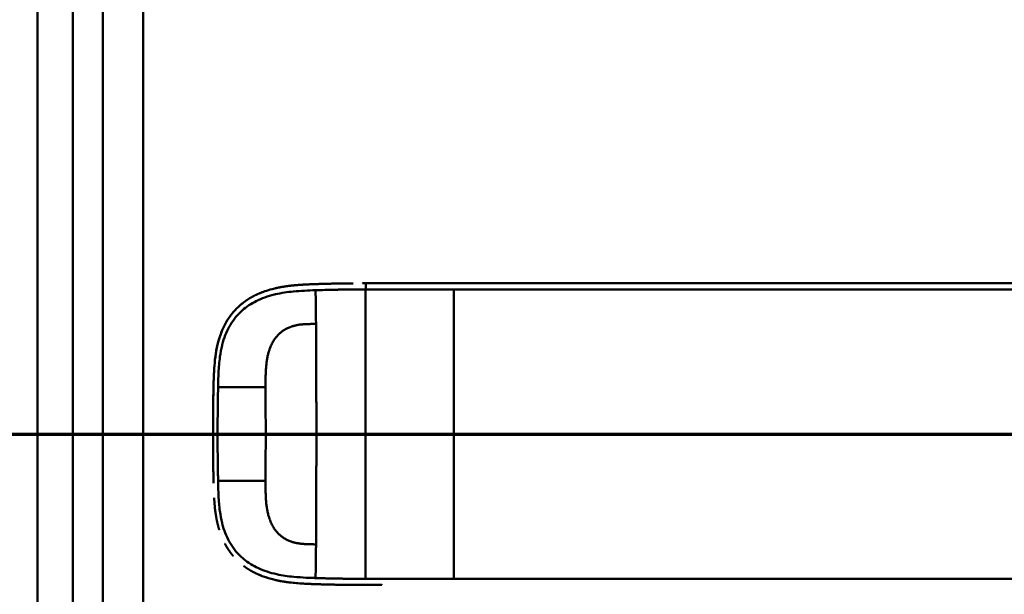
# Model space of a CAD drawing. Header units: millimetres. Extents: x 20 to 833, y 20 to 574.
# Tile 5 of 23: x 100 to 198, y 401 to 458. Entities that reach past the tile are written whole.
import ezdxf

# ---------------------------------------------------------------- set-up
doc = ezdxf.new("R2010")
doc.units = ezdxf.units.MM
doc.header["$LTSCALE"] = 2
for name, color, linetype, lineweight in [('Bemaßungen(DIN)', 7, 'Continuous', 25), ('Schnittansichtslinien(DIN)', 7, 'Continuous', 70), ('Sichtbare Kanten(DIN)', 7, 'Continuous', 50), ('Sichtbare tangentiale Kanten(DIN)', 7, 'Continuous', 50)]:
    doc.layers.add(name, color=color, linetype=linetype, lineweight=lineweight)
doc.styles.add('STANDARD-DIN~0', font='arial.ttf')
doc.dimstyles.new('CAD-LAN', dxfattribs={"dimscale": 2, "dimtxt": 3.5, "dimasz": 2.5, "dimexe": 3.175, "dimexo": 0, "dimgap": 0.8, "dimtad": 1, "dimrnd": 1e-08, "dimtxsty": 'STANDARD-DIN~0', "dimcen": 0.09, "dimdle": 10, "dimclrd": 250, "dimclre": 250, "dimclrt": 250, "dimadec": 0, "dimazin": 2, "dimtfac": 1, "dimtmove": 0, "dimatfit": 3, "dimfxl": 1, "dimtolj": 1, "dimtzin": 0, "dimlwd": 25, "dimlwe": 25, "dimarcsym": 0})

# ---------------------------------------------------------------- blocks, each defined once
blk = doc.blocks.new('*D19')
at = {"layer": 'Bemaßungen(DIN)', "color": 250, "linetype": 'Continuous', "lineweight": 25, "true_color": 0x3f3f3f, "transparency": 16777216}
for p, q in [((288.381, 518.123), (360.173, 518.123)), ((353.823, 513.123), (353.823, 278.123)), ((129.458, 273.123), (360.173, 273.123))]:
    blk.add_line(p, q, dxfattribs=at)
at = {"layer": 'Bemaßungen(DIN)', "color": 250, "linetype": 'Continuous', "true_color": 0x3f3f3f, "transparency": 16777216}
for points in [[(352.99, 513.123), (354.656, 513.123), (353.823, 518.123)], [(352.99, 278.123), (354.656, 278.123), (353.823, 273.123)]]:
    blk.add_solid(points, dxfattribs=at)
at = {"layer": 'Defpoints', "color": 0, "linetype": 'Continuous', "transparency": 16777216}
for p in [(288.381, 518.123), (129.458, 273.123), (353.823, 273.123)]:
    blk.add_point(p, dxfattribs=at)
at = {"layer": 'Bemaßungen(DIN)', "color": 250, "linetype": 'Continuous', "lineweight": 25, "true_color": 0x3f3f3f, "transparency": 16777216, "insert": (345.075, 387.804), "char_height": 7, "attachment_point": 1, "rotation": 90, "style": 'STANDARD-DIN~0'}
blk.add_mtext('\\A1;245', dxfattribs=at)
blk = doc.blocks.new('2DTransSchnitt0')
at = {"layer": 'Schnittansichtslinien(DIN)', "linetype": 'Continuous'}
blk.add_line((31.698, 208.573), (169.056, 208.573), dxfattribs=at)

msp = doc.modelspace()

# ---------------------------------------------------------------- linework, layer by layer
at = {"layer": 'Sichtbare Kanten(DIN)'}
for p, q in [((101.419, 491.338), (101.419, 299.907)), ((107.919, 490.338), (107.919, 300.907)), ((134.129, 432.136), (134.064, 432.136)), ((131.693, 402.15), (131.693, 402.15))]:
    msp.add_line(p, q, dxfattribs=at)
for radius, start, end in [(11.6, 147.51746, 147.56366), (11.7, 146.65937, 146.70471), (11.5, 148.39068, 148.43445), (11.5, 211.57112, 211.61294), (11.6, 212.44432, 212.48803), (11.7, 213.30625, 213.34865)]:
    msp.add_arc((133.919, 417.123), radius, start, end, dxfattribs=at)
for points, degree, knots in [([(129.064, 432.058), (129.064, 432.058), (128.648, 432.044), (127.864, 432.013), (127.087, 431.965), (126.328, 431.885), (125.581, 431.754), (125.232, 431.679)], 5, [0, 0, 0, 0, 0, 0, 0.0002339, 0.2179263, 0.4125768, 0.4125768, 0.4125768, 0.4125768, 0.4125768, 0.4125768]), ([(129.262, 432.064), (129.239, 432.064), (129.216, 432.063), (129.15, 432.061), (129.107, 432.059), (129.064, 432.058)], 3, [0.49512213, 0.49512213, 0.49512213, 0.49512213, 0.50234902, 0.50234902, 0.51589536, 0.51589536, 0.51589536, 0.51589536]), ([(129.262, 432.064), (129.262, 432.064), (129.262, 432.064), (129.262, 432.064), (129.262, 432.064), (129.263, 432.064), (129.263, 432.064), (129.264, 432.064), (129.265, 432.064), (129.267, 432.065), (129.27, 432.065), (129.278, 432.065), (129.285, 432.065), (129.311, 432.066), (129.33, 432.067), (129.409, 432.069), (129.468, 432.071), (129.565, 432.074), (129.602, 432.075), (129.658, 432.077), (129.676, 432.077), (129.704, 432.078), (129.713, 432.078), (129.727, 432.079), (129.732, 432.079), (129.739, 432.079), (129.741, 432.079), (129.745, 432.079), (129.746, 432.079), (129.748, 432.079), (129.749, 432.079), (129.749, 432.079), (129.75, 432.079), (129.75, 432.079), (129.75, 432.079), (129.751, 432.079), (129.751, 432.079), (129.751, 432.079), (129.751, 432.079), (129.751, 432.079), (129.751, 432.079), (129.751, 432.079)], 3, [0, 0, 0, 0, 0.00003013, 0.00003013, 0.00007034, 0.00007034, 0.00014619, 0.00014619, 0.00037365, 0.00037365, 0.00105564, 0.00105564, 0.00310099, 0.00310099, 0.00923645, 0.00923645, 0.0276432, 0.0276432, 0.03908296, 0.03908296, 0.04480554, 0.04480554, 0.04766805, 0.04766805, 0.04910018, 0.04910018, 0.04981701, 0.04981701, 0.05017617, 0.05017617, 0.05035647, 0.05035647, 0.05044732, 0.05044732, 0.05049344, 0.05049344, 0.05051717, 0.05051717, 0.05052964, 0.05052964, 0.05054374, 0.05054374, 0.05054374, 0.05054374]), ([(130.423, 432.097), (130.415, 432.096), (130.406, 432.096), (130.196, 432.091), (129.995, 432.086), (129.78, 432.08), (129.765, 432.08), (129.751, 432.079)], 3, [0.37393253, 0.37393253, 0.37393253, 0.37393253, 0.37659725, 0.37659725, 0.43947313, 0.43947313, 0.44398793, 0.44398793, 0.44398793, 0.44398793]), ([(130.423, 432.097), (130.423, 432.097), (130.424, 432.097), (130.424, 432.097), (130.424, 432.097), (130.425, 432.097), (130.425, 432.097), (130.426, 432.097), (130.428, 432.097), (130.432, 432.097), (130.436, 432.097), (130.45, 432.097), (130.46, 432.097), (130.502, 432.098), (130.533, 432.099), (130.66, 432.102), (130.755, 432.104), (130.88, 432.106), (130.911, 432.107), (130.957, 432.108), (130.972, 432.108), (130.995, 432.109), (131.002, 432.109), (131.014, 432.109), (131.018, 432.109), (131.023, 432.109), (131.025, 432.109), (131.028, 432.109), (131.029, 432.109), (131.031, 432.109), (131.031, 432.109), (131.032, 432.109), (131.032, 432.109), (131.032, 432.109), (131.033, 432.109), (131.033, 432.109), (131.033, 432.109), (131.033, 432.109), (131.033, 432.109), (131.033, 432.109)], 3, [0, 0, 0, 0, 0.00004679, 0.00004679, 0.00008683, 0.00008683, 0.00020695, 0.00020695, 0.00056714, 0.00056714, 0.00164737, 0.00164737, 0.00488764, 0.00488764, 0.01460816, 0.01460816, 0.04377111, 0.04377111, 0.05307842, 0.05307842, 0.05773294, 0.05773294, 0.06006067, 0.06006067, 0.0612249, 0.0612249, 0.06180736, 0.06180736, 0.06209893, 0.06209893, 0.06224505, 0.06224505, 0.06231845, 0.06231845, 0.06235547, 0.06235547, 0.0623743, 0.0623743, 0.06239437, 0.06239437, 0.06239437, 0.06239437]), ([(131.641, 432.119), (131.631, 432.119), (131.62, 432.119), (131.417, 432.116), (131.225, 432.113), (131.033, 432.109)], 3, [0.24765069, 0.24765069, 0.24765069, 0.24765069, 0.25084549, 0.25084549, 0.31053471, 0.31053471, 0.31053471, 0.31053471]), ([(131.641, 432.119), (131.641, 432.119), (131.641, 432.119), (131.642, 432.119), (131.642, 432.119), (131.642, 432.119), (131.643, 432.119), (131.644, 432.119), (131.645, 432.119), (131.65, 432.119), (131.654, 432.119), (131.668, 432.12), (131.678, 432.12), (131.721, 432.12), (131.752, 432.121), (131.88, 432.122), (131.976, 432.124), (132.1, 432.125), (132.13, 432.125), (132.173, 432.126), (132.188, 432.126), (132.209, 432.126), (132.217, 432.126), (132.228, 432.126), (132.231, 432.127), (132.237, 432.127), (132.239, 432.127), (132.241, 432.127), (132.242, 432.127), (132.244, 432.127), (132.244, 432.127), (132.245, 432.127), (132.245, 432.127), (132.245, 432.127), (132.245, 432.127), (132.246, 432.127), (132.246, 432.127), (132.246, 432.127), (132.246, 432.127), (132.246, 432.127)], 3, [0, 0, 0, 0, 0.00004397, 0.00004397, 0.00008398, 0.00008398, 0.00020403, 0.00020403, 0.0005641, 0.0005641, 0.00164418, 0.00164418, 0.00488428, 0.00488428, 0.0146045, 0.0146045, 0.04376599, 0.04376599, 0.05259311, 0.05259311, 0.05700706, 0.05700706, 0.05921423, 0.05921423, 0.06031797, 0.06031797, 0.06086997, 0.06086997, 0.0611461, 0.0611461, 0.0612843, 0.0612843, 0.06135353, 0.06135353, 0.06138827, 0.06138827, 0.06140577, 0.06140577, 0.06142382, 0.06142382, 0.06142382, 0.06142382]), ([(133.757, 432.135), (133.757, 432.135), (133.758, 432.135), (133.758, 432.135), (133.758, 432.135), (133.758, 432.135), (133.758, 432.135), (133.759, 432.135), (133.76, 432.135), (133.762, 432.135), (133.764, 432.135), (133.783, 432.135), (133.802, 432.135), (133.844, 432.135), (133.868, 432.135), (133.924, 432.136), (133.956, 432.136), (133.999, 432.136), (134.01, 432.136), (134.024, 432.136), (134.028, 432.136), (134.033, 432.136), (134.034, 432.136), (134.035, 432.136), (134.036, 432.136), (134.036, 432.136), (134.037, 432.136), (134.037, 432.136), (134.037, 432.136), (134.037, 432.136)], 3, [0, 0, 0, 0, 0.00001014, 0.00001014, 0.00003718, 0.00003718, 0.00010928, 0.00010928, 0.00030152, 0.00030152, 0.00081411, 0.00081411, 0.00628175, 0.00628175, 0.01357182, 0.01357182, 0.02329254, 0.02329254, 0.02653294, 0.02653294, 0.02761321, 0.02761321, 0.02797342, 0.02797342, 0.02809354, 0.02809354, 0.02813358, 0.02813358, 0.02817901, 0.02817901, 0.02817901, 0.02817901]), ([(283.148, 432.136), (282.718, 432.136), (282.278, 432.136), (281.828, 432.136), (279.297, 432.136), (276.556, 432.136), (273.815, 432.136), (271.566, 432.136), (269.295, 432.136), (267.025, 432.136), (256.921, 432.136), (246.772, 432.136), (236.649, 432.136), (219.74, 432.136), (202.815, 432.136), (185.902, 432.136), (177.446, 432.136), (168.986, 432.136), (160.528, 432.136), (156.299, 432.136), (152.072, 432.136), (147.843, 432.136), (145.178, 432.136), (142.502, 432.136), (139.856, 432.136), (138.301, 432.136), (136.767, 432.136), (135.221, 432.136), (134.858, 432.136), (134.501, 432.136), (134.129, 432.136)], 3, [4.075656, 4.075656, 4.075656, 4.075656, 4.2235, 4.2235, 4.2235, 5.055186, 5.055186, 5.055186, 5.737675, 5.737675, 5.737675, 8.775646, 8.775646, 8.775646, 13.850256, 13.850256, 13.850256, 16.38756, 16.38756, 16.38756, 17.656213, 17.656213, 17.656213, 18.455338, 18.455338, 18.455338, 18.924865, 18.924865, 18.924865, 19.034762, 19.034762, 19.034762, 19.034762]), ([(123.495, 431.141), (123.423, 431.11), (123.083, 430.962), (122.75, 430.793), (122.428, 430.603), (122.118, 430.39), (121.882, 430.209)], 5, [0.6106291, 0.6106291, 0.6106291, 0.6106291, 0.6106291, 0.6106291, 0.6533112, 0.8117168, 0.8117168, 0.8117168, 0.8117168, 0.8117168, 0.8117168]), ([(123.495, 431.141), (123.495, 431.141), (123.495, 431.141), (123.496, 431.141), (123.496, 431.141), (123.498, 431.142), (123.5, 431.143), (123.506, 431.145), (123.51, 431.147), (123.527, 431.155), (123.54, 431.16), (123.618, 431.192), (123.685, 431.219), (123.842, 431.279), (123.932, 431.312), (124.265, 431.428), (124.513, 431.502), (124.847, 431.59), (124.931, 431.61), (125.043, 431.637), (125.072, 431.643), (125.143, 431.66), (125.202, 431.673), (125.232, 431.679)], 3, [0, 0, 0, 0, 0.0000365, 0.0000365, 0.0001825, 0.0001825, 0.0007662, 0.0007662, 0.002428, 0.002428, 0.0068595, 0.0068595, 0.0304957, 0.0304957, 0.0620118, 0.0620118, 0.1461044, 0.1461044, 0.1741175, 0.1741175, 0.1834546, 0.1834546, 0.1978685, 0.1978685, 0.1978685, 0.1978685]), ([(119.396, 426.304), (119.396, 426.304), (119.396, 426.304), (119.396, 426.305), (119.396, 426.305), (119.396, 426.305), (119.397, 426.305), (119.397, 426.306), (119.397, 426.306), (119.399, 426.315), (119.401, 426.322), (119.406, 426.339), (119.408, 426.349), (119.417, 426.383), (119.424, 426.408), (119.468, 426.564), (119.508, 426.695), (119.608, 426.998), (119.67, 427.169), (120.033, 428.068), (120.443, 428.751), (121.12, 429.528), (121.312, 429.723), (121.583, 429.965), (121.652, 430.024), (121.745, 430.1), (121.769, 430.119), (121.822, 430.162), (121.859, 430.191), (121.882, 430.209)], 3, [0, 0, 0, 0, 0.0000192, 0.0000192, 0.0000575, 0.0000575, 0.0001341, 0.0001341, 0.0002873, 0.0002873, 0.0027387, 0.0027387, 0.0056846, 0.0056846, 0.0135404, 0.0135404, 0.0554501, 0.0554501, 0.1113473, 0.1113473, 0.3551706, 0.3551706, 0.4435667, 0.4435667, 0.4729869, 0.4729869, 0.4827921, 0.4827921, 0.4950787, 0.4950787, 0.4950787, 0.4950787]), ([(120.756, 429.101), (120.623, 428.933), (120.443, 428.688), (120.276, 428.43), (120.123, 428.161), (119.983, 427.883), (119.943, 427.801)], 5, [0.9781211, 0.9781211, 0.9781211, 0.9781211, 0.9781211, 0.9781211, 1.088696, 1.1346917, 1.1346917, 1.1346917, 1.1346917, 1.1346917, 1.1346917]), ([(118.932, 422.011), (118.949, 422.75), (118.974, 423.491), (119.119, 425.038), (119.253, 425.851), (119.562, 426.871), (119.65, 427.121), (119.782, 427.445), (119.816, 427.525), (119.864, 427.631), (119.876, 427.657), (119.906, 427.723), (119.932, 427.778), (119.943, 427.801)], 3, [0, 0, 0, 0, 0.2219307, 0.2219307, 0.4671602, 0.4671602, 0.5482924, 0.5482924, 0.5753061, 0.5753061, 0.5843094, 0.5843094, 0.5976662, 0.5976662, 0.5976662, 0.5976662]), ([(119.396, 426.304), (119.389, 426.279), (119.309, 425.971), (119.24, 425.659), (119.183, 425.345), (119.136, 425.03), (119.099, 424.74)], 5, [1.2933884, 1.2933884, 1.2933884, 1.2933884, 1.2933884, 1.2933884, 1.3063885, 1.4503927, 1.4503927, 1.4503927, 1.4503927, 1.4503927, 1.4503927]), ([(118.877, 416.913), (118.877, 416.913), (118.877, 416.913), (118.877, 416.914), (118.877, 416.914), (118.877, 416.914), (118.877, 416.915), (118.877, 416.916), (118.877, 416.917), (118.877, 416.922), (118.877, 416.926), (118.877, 416.94), (118.877, 416.951), (118.877, 416.994), (118.877, 417.027), (118.877, 417.156), (118.877, 417.253), (118.877, 417.642), (118.878, 417.934), (118.882, 418.663), (118.885, 419.1), (118.894, 419.866), (118.898, 420.194), (118.919, 421.474), (118.929, 422.428), (118.981, 423.379)], 3, [0, 0, 0, 0, 0.0000858, 0.0000858, 0.0001258, 0.0001258, 0.0002458, 0.0002458, 0.0006058, 0.0006058, 0.0016858, 0.0016858, 0.0049258, 0.0049258, 0.0146458, 0.0146458, 0.0438059, 0.0438059, 0.1312869, 0.1312869, 0.2625077, 0.2625077, 0.3609252, 0.3609252, 0.6467794, 0.6467794, 0.6467794, 0.6467794]), ([(118.899, 420.233), (118.899, 420.238), (118.901, 420.339), (118.91, 420.932), (118.92, 421.472), (118.932, 422.011)], 3, [0.11541, 0.11541, 0.11541, 0.11541, 0.131277, 0.131277, 0.293299, 0.293299, 0.293299, 0.293299]), ([(118.924, 421.618), (118.924, 421.618), (118.924, 421.619), (118.924, 421.619), (118.924, 421.619), (118.924, 421.619), (118.924, 421.62), (118.924, 421.621), (118.924, 421.623), (118.924, 421.627), (118.924, 421.631), (118.924, 421.645), (118.924, 421.656), (118.925, 421.699), (118.926, 421.732), (118.929, 421.847), (118.93, 421.929), (118.932, 422.011)], 3, [0, 0, 0, 0, 0.0000339, 0.0000339, 0.00007392, 0.00007392, 0.00019396, 0.00019396, 0.00055401, 0.00055401, 0.00163406, 0.00163406, 0.00487412, 0.00487412, 0.01459423, 0.01459423, 0.03932267, 0.03932267, 0.03932267, 0.03932267]), ([(118.899, 420.233), (118.899, 420.233), (118.899, 420.233), (118.899, 420.234), (118.899, 420.234), (118.899, 420.234), (118.899, 420.235), (118.899, 420.236), (118.899, 420.237), (118.899, 420.242), (118.899, 420.246), (118.899, 420.26), (118.9, 420.271), (118.9, 420.314), (118.901, 420.347), (118.903, 420.476), (118.904, 420.573), (118.906, 420.707), (118.907, 420.743), (118.908, 420.793), (118.908, 420.807), (118.908, 420.823), (118.908, 420.826), (118.908, 420.829), (118.908, 420.829), (118.908, 420.829), (118.908, 420.83), (118.908, 420.83), (118.908, 420.83), (118.908, 420.83), (118.908, 420.83), (118.908, 420.83)], 3, [0, 0, 0, 0, 0.00004235, 0.00004235, 0.00008236, 0.00008236, 0.00020237, 0.00020237, 0.0005624, 0.0005624, 0.00164243, 0.00164243, 0.00488246, 0.00488246, 0.0146025, 0.0146025, 0.04376272, 0.04376272, 0.05469776, 0.05469776, 0.05879844, 0.05879844, 0.05956737, 0.05956737, 0.0596426, 0.0596426, 0.05968036, 0.05968036, 0.05969936, 0.05969936, 0.05971898, 0.05971898, 0.05971898, 0.05971898]), ([(118.899, 420.233), (118.899, 420.239), (118.901, 420.345), (118.903, 420.492), (118.904, 420.582), (118.906, 420.707), (118.907, 420.741), (118.908, 420.787), (118.908, 420.8), (118.908, 420.818), (118.908, 420.822), (118.908, 420.828), (118.908, 420.828), (118.908, 420.829), (118.908, 420.829), (118.908, 420.829), (118.908, 420.83), (118.908, 420.83), (118.908, 420.83), (118.908, 420.83), (118.908, 420.83), (118.908, 420.83)], 3, [0.44247133, 0.44247133, 0.44247133, 0.44247133, 0.45932509, 0.45932509, 0.48646595, 0.48646595, 0.49664374, 0.49664374, 0.50046043, 0.50046043, 0.50189173, 0.50189173, 0.50203941, 0.50203941, 0.50211338, 0.50211338, 0.50215051, 0.50215051, 0.5021692, 0.5021692, 0.5021885, 0.5021885, 0.5021885, 0.5021885]), ([(118.881, 415.808), (118.881, 415.808), (118.881, 415.809), (118.881, 415.809), (118.881, 415.809), (118.881, 415.81), (118.881, 415.81), (118.881, 415.812), (118.881, 415.813), (118.881, 415.818), (118.881, 415.821), (118.88, 415.836), (118.88, 415.847), (118.88, 415.89), (118.88, 415.922), (118.879, 416.052), (118.879, 416.149), (118.877, 416.538), (118.877, 416.829), (118.877, 417.558), (118.878, 417.996), (118.883, 418.839), (118.886, 419.234), (118.891, 419.65)], 3, [0, 0, 0, 0, 0.0000652, 0.0000652, 0.0001052, 0.0001052, 0.0002252, 0.0002252, 0.0005852, 0.0005852, 0.0016652, 0.0016652, 0.0049053, 0.0049053, 0.0146253, 0.0146253, 0.0437854, 0.0437854, 0.1312669, 0.1312669, 0.2624876, 0.2624876, 0.3841489, 0.3841489, 0.3841489, 0.3841489]), ([(118.885, 419.079), (118.885, 419.079), (118.885, 419.08), (118.885, 419.08), (118.885, 419.08), (118.885, 419.081), (118.885, 419.081), (118.885, 419.083), (118.885, 419.084), (118.885, 419.089), (118.885, 419.092), (118.886, 419.107), (118.886, 419.117), (118.886, 419.161), (118.886, 419.193), (118.888, 419.323), (118.889, 419.42), (118.892, 419.682), (118.894, 419.847), (118.896, 420.013)], 3, [0, 0, 0, 0, 0.0000753, 0.0000753, 0.0001153, 0.0001153, 0.00023531, 0.00023531, 0.00059532, 0.00059532, 0.00167533, 0.00167533, 0.00491534, 0.00491534, 0.01463536, 0.01463536, 0.04379546, 0.04379546, 0.09338558, 0.09338558, 0.09338558, 0.09338558]), ([(118.878, 418.006), (118.878, 417.948), (118.878, 417.846), (118.877, 417.745), (118.877, 417.643), (118.877, 417.542), (118.877, 417.498)], 5, [0.37812876, 0.37812876, 0.37812876, 0.37812876, 0.37812876, 0.37812876, 0.40694036, 0.42880411, 0.42880411, 0.42880411, 0.42880411, 0.42880411, 0.42880411]), ([(118.881, 415.808), (118.882, 415.668), (118.883, 415.528), (118.884, 415.388), (118.884, 415.335), (118.885, 415.283), (118.885, 415.23)], 3, [0.13244356, 0.13244356, 0.13244356, 0.13244356, 0.17440764, 0.17440764, 0.17440764, 0.19015546, 0.19015546, 0.19015546, 0.19015546]), ([(118.891, 414.647), (118.891, 414.647), (118.891, 414.647), (118.891, 414.647), (118.891, 414.648), (118.891, 414.648), (118.891, 414.649), (118.891, 414.65), (118.891, 414.651), (118.891, 414.656), (118.891, 414.66), (118.891, 414.674), (118.891, 414.685), (118.89, 414.728), (118.89, 414.761), (118.888, 414.89), (118.887, 414.987), (118.886, 415.109), (118.886, 415.133), (118.886, 415.17), (118.885, 415.182), (118.885, 415.2), (118.885, 415.206), (118.885, 415.215), (118.885, 415.218), (118.885, 415.223), (118.885, 415.224), (118.885, 415.226), (118.885, 415.227), (118.885, 415.228), (118.885, 415.229), (118.885, 415.229), (118.885, 415.23), (118.885, 415.23), (118.885, 415.23), (118.885, 415.23), (118.885, 415.23), (118.885, 415.23), (118.885, 415.23), (118.885, 415.23)], 3, [0, 0, 0, 0, 0.00003195, 0.00003195, 0.00007197, 0.00007197, 0.00019201, 0.00019201, 0.00055207, 0.00055207, 0.00163212, 0.00163212, 0.00487219, 0.00487219, 0.01459227, 0.01459227, 0.04375261, 0.04375261, 0.05104132, 0.05104132, 0.05468579, 0.05468579, 0.05650812, 0.05650812, 0.05741937, 0.05741937, 0.05787509, 0.05787509, 0.05810303, 0.05810303, 0.0582171, 0.0582171, 0.05827423, 0.05827423, 0.05830288, 0.05830288, 0.0583173, 0.0583173, 0.05833213, 0.05833213, 0.05833213, 0.05833213]), ([(118.891, 414.647), (118.893, 414.506), (118.894, 414.365), (118.896, 414.224), (118.897, 414.169), (118.898, 414.115), (118.899, 414.06)], 3, [0.24841773, 0.24841773, 0.24841773, 0.24841773, 0.29065418, 0.29065418, 0.29065418, 0.30710188, 0.30710188, 0.30710188, 0.30710188]), ([(118.908, 413.462), (118.908, 413.462), (118.908, 413.463), (118.908, 413.463), (118.908, 413.463), (118.908, 413.464), (118.908, 413.464), (118.908, 413.466), (118.908, 413.467), (118.908, 413.472), (118.908, 413.475), (118.908, 413.49), (118.907, 413.5), (118.907, 413.544), (118.906, 413.576), (118.904, 413.706), (118.903, 413.803), (118.901, 413.927), (118.9, 413.953), (118.9, 413.993), (118.899, 414.006), (118.899, 414.026), (118.899, 414.033), (118.899, 414.043), (118.899, 414.046), (118.899, 414.051), (118.899, 414.053), (118.899, 414.056), (118.899, 414.056), (118.899, 414.058), (118.899, 414.058), (118.899, 414.059), (118.899, 414.059), (118.899, 414.059), (118.899, 414.059), (118.899, 414.059), (118.899, 414.06), (118.899, 414.06), (118.899, 414.06), (118.899, 414.06)], 3, [0, 0, 0, 0, 0.00005345, 0.00005345, 0.00009347, 0.00009347, 0.00021352, 0.00021352, 0.00057363, 0.00057363, 0.00165376, 0.00165376, 0.00489391, 0.00489391, 0.01461412, 0.01461412, 0.04377493, 0.04377493, 0.05176943, 0.05176943, 0.05576696, 0.05576696, 0.05776595, 0.05776595, 0.05876565, 0.05876565, 0.05926571, 0.05926571, 0.05951595, 0.05951595, 0.05964129, 0.05964129, 0.05970417, 0.05970417, 0.05973582, 0.05973582, 0.05975185, 0.05975185, 0.05976879, 0.05976879, 0.05976879, 0.05976879]), ([(118.908, 413.462), (118.91, 413.327), (118.913, 413.193), (118.915, 413.058), (118.918, 412.923), (118.921, 412.789), (118.924, 412.655)], 3, [0.36668964, 0.36668964, 0.36668964, 0.36668964, 0.40690071, 0.40690071, 0.40690071, 0.44726678, 0.44726678, 0.44726678, 0.44726678]), ([(118.932, 412.268), (118.932, 412.268), (118.932, 412.268), (118.932, 412.268), (118.932, 412.269), (118.932, 412.269), (118.932, 412.27), (118.932, 412.273), (118.932, 412.276), (118.931, 412.292), (118.931, 412.305), (118.929, 412.419), (118.926, 412.52), (118.924, 412.632), (118.924, 412.655), (118.924, 412.655)], 3, [0, 0, 0, 0, 0.00001489, 0.00001489, 0.00007428, 0.00007428, 0.00019296, 0.00019296, 0.00114226, 0.00114226, 0.00493915, 0.00493915, 0.03531907, 0.03531907, 0.03868203, 0.03868203, 0.03868203, 0.03868203]), ([(119.127, 409.319), (119.127, 409.319), (119.127, 409.32), (119.127, 409.32), (119.127, 409.32), (119.127, 409.32), (119.127, 409.321), (119.127, 409.322), (119.127, 409.324), (119.126, 409.328), (119.125, 409.332), (119.123, 409.346), (119.122, 409.357), (119.116, 409.399), (119.112, 409.431), (119.095, 409.56), (119.084, 409.656), (119.041, 410.041), (119.016, 410.331), (118.993, 410.684), (118.989, 410.746), (118.986, 410.807)], 3, [0, 0, 0, 0, 0.0000349, 0.0000349, 0.0000749, 0.0000749, 0.000195, 0.000195, 0.0005551, 0.0005551, 0.0016353, 0.0016353, 0.0048754, 0.0048754, 0.0145955, 0.0145955, 0.0437569, 0.0437569, 0.1312673, 0.1312673, 0.1498776, 0.1498776, 0.1498776, 0.1498776]), ([(119.127, 409.319), (119.162, 409.072), (119.218, 408.727), (119.287, 408.385), (119.369, 408.046), (119.467, 407.713), (119.496, 407.619)], 5, [0.3143367, 0.3143367, 0.3143367, 0.3143367, 0.3143367, 0.3143367, 0.4375046, 0.4859488, 0.4859488, 0.4859488, 0.4859488, 0.4859488, 0.4859488]), ([(120.064, 406.231), (120.082, 406.197), (120.221, 405.938), (120.372, 405.688), (120.536, 405.448), (120.711, 405.22), (120.871, 405.03)], 5, [0.6357812, 0.6357812, 0.6357812, 0.6357812, 0.6357812, 0.6357812, 0.6552057, 0.7840573, 0.7840573, 0.7840573, 0.7840573, 0.7840573, 0.7840573]), ([(121.955, 404.006), (122.179, 403.839), (122.456, 403.653), (122.742, 403.485), (123.036, 403.334), (123.337, 403.198), (123.387, 403.176)], 5, [0.9414719, 0.9414719, 0.9414719, 0.9414719, 0.9414719, 0.9414719, 1.090608, 1.1201523, 1.1201523, 1.1201523, 1.1201523, 1.1201523, 1.1201523]), ([(132.135, 402.145), (132.135, 402.145), (132.135, 402.145), (132.134, 402.145), (132.134, 402.145), (132.134, 402.145), (132.133, 402.145), (132.132, 402.145), (132.131, 402.145), (132.126, 402.145), (132.122, 402.145), (132.108, 402.145), (132.097, 402.145), (132.055, 402.146), (132.023, 402.146), (131.895, 402.148), (131.799, 402.149), (131.417, 402.154), (131.131, 402.159), (130.416, 402.173), (129.991, 402.184), (128.93, 402.216), (128.3, 402.237), (126.736, 402.338), (125.814, 402.445), (124.559, 402.751), (124.201, 402.859), (123.729, 403.033), (123.606, 403.082), (123.461, 403.144), (123.439, 403.154), (123.408, 403.167), (123.399, 403.171), (123.39, 403.175), (123.389, 403.175), (123.388, 403.176), (123.388, 403.176), (123.388, 403.176), (123.387, 403.176), (123.387, 403.176), (123.387, 403.176), (123.387, 403.176)], 3, [0, 0, 0, 0, 0.0000524, 0.0000524, 0.0000924, 0.0000924, 0.0002124, 0.0002124, 0.0005725, 0.0005725, 0.0016526, 0.0016526, 0.0048926, 0.0048926, 0.0146128, 0.0146128, 0.0437745, 0.0437745, 0.1312559, 0.1312559, 0.2625352, 0.2625352, 0.4595205, 0.4595205, 0.7558135, 0.7558135, 0.8773066, 0.8773066, 0.920886, 0.920886, 0.9290554, 0.9290554, 0.932119, 0.932119, 0.9324062, 0.9324062, 0.932514, 0.932514, 0.9325342, 0.9325342, 0.9325526, 0.9325526, 0.9325526, 0.9325526]), ([(133.174, 402.137), (133.174, 402.137), (133.174, 402.137), (133.173, 402.137), (133.173, 402.137), (133.173, 402.137), (133.172, 402.137), (133.171, 402.137), (133.169, 402.137), (133.165, 402.137), (133.161, 402.137), (133.147, 402.137), (133.136, 402.137), (133.093, 402.137), (133.061, 402.138), (132.933, 402.138), (132.837, 402.139), (132.453, 402.142), (132.165, 402.144), (131.015, 402.159), (130.152, 402.177), (128.718, 402.224), (128.118, 402.246), (126.645, 402.349), (125.775, 402.455), (124.568, 402.749), (124.21, 402.856), (123.737, 403.031), (123.613, 403.079), (123.469, 403.141), (123.446, 403.15), (123.415, 403.164), (123.406, 403.168), (123.395, 403.173), (123.392, 403.174), (123.388, 403.176), (123.388, 403.176), (123.388, 403.176), (123.388, 403.176), (123.387, 403.176), (123.387, 403.176), (123.387, 403.176), (123.387, 403.176), (123.387, 403.176)], 3, [0, 0, 0, 0, 0.000049, 0.000049, 0.000089, 0.000089, 0.000209, 0.000209, 0.000569, 0.000569, 0.001649, 0.001649, 0.004889, 0.004889, 0.014609, 0.014609, 0.043771, 0.043771, 0.131252, 0.131252, 0.393929, 0.393929, 0.579959, 0.579959, 0.859879, 0.859879, 0.981551, 0.981551, 1.025129, 1.025129, 1.033299, 1.033299, 1.036362, 1.036362, 1.037511, 1.037511, 1.037619, 1.037619, 1.037659, 1.037659, 1.037672, 1.037672, 1.037686, 1.037686, 1.037686, 1.037686]), ([(129.738, 402.191), (129.738, 402.191), (129.737, 402.191), (129.737, 402.191), (129.737, 402.191), (129.736, 402.191), (129.736, 402.192), (129.734, 402.192), (129.733, 402.192), (129.728, 402.192), (129.725, 402.192), (129.711, 402.192), (129.7, 402.193), (129.658, 402.194), (129.626, 402.195), (129.5, 402.199), (129.406, 402.201), (129.304, 402.205), (129.295, 402.205), (129.28, 402.206), (129.273, 402.206), (129.267, 402.206), (129.267, 402.206), (129.267, 402.206), (129.267, 402.206), (129.267, 402.206), (129.267, 402.206), (129.267, 402.206), (129.267, 402.206), (129.267, 402.206)], 3, [0, 0, 0, 0, 0.00008353, 0.00008353, 0.00012354, 0.00012354, 0.0002436, 0.0002436, 0.00060375, 0.00060375, 0.00168398, 0.00168398, 0.00492428, 0.00492428, 0.01464488, 0.01464488, 0.04381064, 0.04381064, 0.04654446, 0.04654446, 0.04859579, 0.04859579, 0.04864157, 0.04864157, 0.04866521, 0.04866521, 0.04867777, 0.04867777, 0.04869246, 0.04869246, 0.04869246, 0.04869246]), ([(130.996, 402.162), (130.996, 402.162), (130.996, 402.162), (130.996, 402.162), (130.995, 402.162), (130.995, 402.162), (130.994, 402.162), (130.993, 402.162), (130.992, 402.162), (130.989, 402.162), (130.987, 402.162), (130.953, 402.163), (130.922, 402.163), (130.854, 402.165), (130.819, 402.165), (130.657, 402.169), (130.53, 402.171), (130.406, 402.174), (130.403, 402.174), (130.402, 402.174), (130.401, 402.174), (130.401, 402.174)], 3, [0, 0, 0, 0, 0.0000377, 0.0000377, 0.00011278, 0.00011278, 0.00026289, 0.00026289, 0.00056309, 0.00056309, 0.00116347, 0.00116347, 0.01076957, 0.01076957, 0.02174431, 0.02174431, 0.06025437, 0.06025437, 0.06086353, 0.06086353, 0.06090736, 0.06090736, 0.06090736, 0.06090736]), ([(132.135, 402.145), (132.135, 402.145), (132.135, 402.145), (132.135, 402.145), (132.134, 402.145), (132.134, 402.145), (132.133, 402.145), (132.131, 402.145), (132.13, 402.145), (132.124, 402.145), (132.119, 402.145), (132.094, 402.145), (132.074, 402.146), (131.895, 402.148), (131.731, 402.15), (131.578, 402.152), (131.577, 402.152), (131.577, 402.152)], 3, [0, 0, 0, 0, 0.00001172, 0.00001172, 0.00005859, 0.00005859, 0.00024601, 0.00024601, 0.0006208, 0.0006208, 0.00211992, 0.00211992, 0.00811635, 0.00811635, 0.0566095, 0.0566095, 0.05667792, 0.05667792, 0.05667792, 0.05667792]), ([(135.677, 402.135), (135.677, 402.135), (135.677, 402.135), (135.677, 402.135), (135.676, 402.135), (135.675, 402.135), (135.674, 402.135), (135.672, 402.135), (135.671, 402.135), (135.667, 402.135), (135.664, 402.135), (135.656, 402.135), (135.65, 402.135), (135.634, 402.135), (135.622, 402.135), (135.587, 402.135), (135.562, 402.135), (135.472, 402.135), (135.406, 402.135), (134.991, 402.135), (134.642, 402.135), (133.918, 402.135), (133.546, 402.135), (132.822, 402.139), (132.48, 402.141), (132.135, 402.145)], 3, [0, 0, 0, 0, 0.0000522, 0.0000522, 0.0001567, 0.0001567, 0.0003655, 0.0003655, 0.0007832, 0.0007832, 0.0016186, 0.0016186, 0.0032894, 0.0032894, 0.0066309, 0.0066309, 0.01403, 0.01403, 0.033761, 0.033761, 0.1389984, 0.1389984, 0.2522057, 0.2522057, 0.3569834, 0.3569834, 0.3569834, 0.3569834])]:
    msp.add_open_spline(points, degree=degree, knots=knots, dxfattribs=at)
for points, degree in [([(132.829, 432.132), (132.634, 432.13), (132.44, 432.129), (132.246, 432.127)], 3), ([(134.063, 432.136), (134.055, 432.136), (134.046, 432.136), (134.037, 432.136)], 3), ([(125.079, 402.625), (125.405, 402.551), (125.734, 402.488), (126.065, 402.436), (126.398, 402.393), (126.733, 402.357)], 5), ([(128.159, 402.25), (128.339, 402.241), (128.52, 402.233), (128.701, 402.225), (128.882, 402.219), (129.064, 402.213)], 5)]:
    msp.add_open_spline(points, degree=degree, dxfattribs=at)
at = {"layer": 'Sichtbare tangentiale Kanten(DIN)'}
for p, q in [((104.919, 300.907), (104.919, 490.338)), ((111.919, 490.338), (111.919, 300.907)), ((134.07, 431.525), (134.063, 431.525)), ((119.384, 421.793), (124.108, 421.793)), ((124.108, 421.793), (124.108, 421.802)), ((142.851, 417.135), (270.325, 417.135)), ((119.384, 412.477), (124.108, 412.477)), ((124.108, 412.477), (124.108, 412.469))]:
    msp.add_line(p, q, dxfattribs=at)
for centre, major_axis, start_param, end_param in [((124.025, 416.576), (0.005, 10.727), 4.764555, 5.220332), ((124.025, 417.695), (0.005, -10.727), 1.062853, 1.518569)]:
    msp.add_ellipse(centre, major_axis=major_axis, ratio=0.008579, start_param=start_param, end_param=end_param, dxfattribs=at)
for points, degree, knots in [([(134.129, 432.136), (134.099, 432.136), (134.075, 432.086), (134.069, 431.898), (134.066, 431.797), (134.068, 431.667), (134.07, 431.525)], 3, [0, 0, 0, 0, 0.650419, 0.650419, 0.650419, 1, 1, 1, 1]), ([(129.08, 431.449), (128.338, 431.425), (127.598, 431.395), (126.874, 431.324), (126.27, 431.265), (125.681, 431.178), (125.107, 431.046), (125.058, 431.035), (125.009, 431.023), (124.96, 431.011), (124.644, 430.934), (124.331, 430.841), (124.034, 430.734), (123.737, 430.628), (123.453, 430.508), (123.173, 430.368), (122.927, 430.245), (122.684, 430.105), (122.453, 429.951), (122.223, 429.798), (122.007, 429.632), (121.801, 429.452), (121.748, 429.405), (121.694, 429.356), (121.64, 429.305), (121.412, 429.09), (121.2, 428.855), (121.007, 428.605), (120.815, 428.355), (120.641, 428.088), (120.487, 427.809), (120.339, 427.54), (120.209, 427.259), (120.096, 426.965), (119.982, 426.671), (119.884, 426.361), (119.8, 426.028), (119.793, 426.004), (119.788, 425.981), (119.782, 425.96), (119.695, 425.606), (119.623, 425.221), (119.567, 424.809), (119.531, 424.543), (119.504, 424.291), (119.481, 424.022), (119.478, 423.986), (119.476, 423.953), (119.473, 423.922), (119.447, 423.594), (119.429, 423.256), (119.415, 422.905), (119.401, 422.553), (119.394, 422.289), (119.384, 421.793)], 3, [0, 0, 0, 0, 0.230762, 0.230762, 0.230762, 0.423227, 0.423227, 0.423227, 0.439515, 0.439515, 0.439515, 0.543734, 0.543734, 0.543734, 0.647952, 0.647952, 0.647952, 0.739173, 0.739173, 0.739173, 0.830393, 0.830393, 0.830393, 0.854195, 0.854195, 0.854195, 0.956483, 0.956483, 0.956483, 1.058772, 1.058772, 1.058772, 1.157514, 1.157514, 1.157514, 1.256255, 1.256255, 1.256255, 1.263482, 1.263482, 1.263482, 1.383867, 1.383867, 1.383867, 1.461303, 1.461303, 1.461303, 1.471606, 1.471606, 1.471606, 1.578168, 1.578168, 1.578168, 1.684731, 1.684731, 1.684731, 1.684731]), ([(134.063, 431.525), (134.046, 431.525), (134.028, 431.525), (134.01, 431.525), (133.778, 431.525), (133.536, 431.525), (133.311, 431.524), (132.732, 431.522), (132.118, 431.517), (131.522, 431.508), (131.471, 431.507), (131.418, 431.506), (131.367, 431.506), (131.212, 431.503), (131.061, 431.501), (130.908, 431.498), (130.298, 431.486), (129.687, 431.47), (129.08, 431.449)], 3, [0, 0, 0, 0, 0.0053162, 0.0053162, 0.0053162, 0.0755048, 0.0755048, 0.0755048, 0.2568405, 0.2568405, 0.2568405, 0.2725259, 0.2725259, 0.2725259, 0.3194664, 0.3194664, 0.3194664, 0.5075707, 0.5075707, 0.5075707, 0.5075707]), ([(142.851, 431.525), (142.687, 431.525), (142.521, 431.525), (142.356, 431.525), (142.154, 431.525), (141.952, 431.525), (141.731, 431.525), (141.332, 431.525), (140.985, 431.525), (140.647, 431.525), (140.619, 431.525), (140.589, 431.525), (140.557, 431.525), (140.202, 431.525), (139.871, 431.525), (139.534, 431.525), (139.17, 431.525), (138.809, 431.525), (138.446, 431.525), (138.085, 431.525), (137.724, 431.525), (137.369, 431.525), (137.264, 431.525), (137.157, 431.525), (137.049, 431.525), (136.788, 431.525), (136.531, 431.525), (136.271, 431.525), (135.901, 431.525), (135.535, 431.525), (135.168, 431.525), (134.799, 431.525), (134.432, 431.525), (134.07, 431.525)], 3, [0, 0, 0, 0, 0.0493687, 0.0493687, 0.0493687, 0.1101418, 0.1101418, 0.1101418, 0.2201433, 0.2201433, 0.2201433, 0.2290985, 0.2290985, 0.2290985, 0.3299892, 0.3299892, 0.3299892, 0.4391613, 0.4391613, 0.4391613, 0.5480388, 0.5480388, 0.5480388, 0.5800984, 0.5800984, 0.5800984, 0.6576871, 0.6576871, 0.6576871, 0.7681813, 0.7681813, 0.7681813, 0.8792555, 0.8792555, 0.8792555, 0.8792555]), ([(238.457, 431.525), (219.878, 431.525), (201.284, 431.525), (182.709, 431.525), (170.574, 431.525), (158.441, 431.525), (146.306, 431.525), (145.155, 431.525), (144.003, 431.525), (142.851, 431.525)], 3, [3.186788, 3.186788, 3.186788, 3.186788, 8.760538, 8.760538, 8.760538, 12.401919, 12.401919, 12.401919, 12.747463, 12.747463, 12.747463, 12.747463]), ([(124.108, 421.802), (124.106, 422.326), (124.1, 423.707), (124.235, 425.238), (124.905, 427.046), (126.345, 427.917), (127.596, 428.093), (128.437, 428.085), (129.127, 428.101)], 5, [0, 0, 0, 0, 0, 0, 0.2491944, 0.4991944, 0.7491944, 0.9991944, 0.9991944, 0.9991944, 0.9991944, 0.9991944, 0.9991944]), ([(119.334, 417.135), (119.334, 416.94), (119.334, 416.747), (119.335, 416.554), (119.337, 415.59), (119.346, 414.624), (119.362, 413.651), (119.365, 413.456), (119.368, 413.263), (119.372, 413.076), (119.375, 412.89), (119.379, 412.699), (119.383, 412.499), (119.384, 412.491), (119.384, 412.484), (119.384, 412.477)], 3, [0, 0, 0, 0, 0.0579521, 0.0579521, 0.0579521, 0.3477131, 0.3477131, 0.3477131, 0.4058533, 0.4058533, 0.4058533, 0.4636935, 0.4636935, 0.4636935, 0.4658128, 0.4658128, 0.4658128, 0.4658128]), ([(124.118, 417.135), (123.654, 417.135), (123.32, 417.135), (122.917, 417.135), (122.513, 417.135), (122.119, 417.135), (121.726, 417.135), (121.627, 417.135), (121.529, 417.135), (121.431, 417.135), (121.136, 417.135), (120.84, 417.135), (120.543, 417.135), (120.493, 417.135), (120.443, 417.135), (120.394, 417.135), (120.344, 417.135), (120.294, 417.135), (120.244, 417.135), (119.995, 417.135), (119.744, 417.135), (119.486, 417.135), (119.435, 417.135), (119.384, 417.135), (119.334, 417.135)], 3, [0, 0, 0, 0, 0.1300988, 0.1300988, 0.1300988, 0.2601975, 0.2601975, 0.2601975, 0.2927222, 0.2927222, 0.2927222, 0.3902963, 0.3902963, 0.3902963, 0.4065586, 0.4065586, 0.4065586, 0.422821, 0.422821, 0.422821, 0.5041327, 0.5041327, 0.5041327, 0.5203951, 0.5203951, 0.5203951, 0.5203951]), ([(134.063, 417.135), (135.417, 417.135), (136.799, 417.135), (138.359, 417.135), (139.918, 417.135), (141.386, 417.135), (142.851, 417.135)], 3, [0, 0, 0, 0, 0.4403832, 0.4403832, 0.4403832, 0.8807664, 0.8807664, 0.8807664, 0.8807664]), ([(129.08, 402.821), (129.036, 402.823), (128.993, 402.824), (128.949, 402.826), (128.683, 402.835), (128.418, 402.845), (128.158, 402.858), (127.743, 402.878), (127.331, 402.903), (126.909, 402.944), (126.619, 402.972), (126.33, 403.006), (126.05, 403.048), (125.769, 403.09), (125.502, 403.138), (125.235, 403.196), (125.148, 403.215), (125.058, 403.235), (124.968, 403.257), (124.651, 403.335), (124.338, 403.428), (124.04, 403.534), (123.741, 403.641), (123.457, 403.761), (123.175, 403.901), (122.929, 404.025), (122.685, 404.165), (122.455, 404.319), (122.224, 404.472), (122.007, 404.638), (121.801, 404.819), (121.749, 404.865), (121.696, 404.913), (121.644, 404.962), (121.415, 405.177), (121.203, 405.412), (121.01, 405.662), (120.817, 405.912), (120.643, 406.179), (120.489, 406.458), (120.34, 406.728), (120.21, 407.009), (120.096, 407.304), (119.983, 407.599), (119.884, 407.909), (119.8, 408.242), (119.794, 408.266), (119.788, 408.288), (119.783, 408.309), (119.693, 408.673), (119.62, 409.067), (119.563, 409.492), (119.528, 409.751), (119.502, 409.997), (119.48, 410.259), (119.478, 410.29), (119.475, 410.32), (119.473, 410.348), (119.447, 410.675), (119.429, 411.013), (119.415, 411.365), (119.401, 411.718), (119.394, 411.981), (119.384, 412.477)], 3, [0, 0, 0, 0, 0.013527, 0.013527, 0.013527, 0.095792, 0.095792, 0.095792, 0.227559, 0.227559, 0.227559, 0.318199, 0.318199, 0.318199, 0.408838, 0.408838, 0.408838, 0.438587, 0.438587, 0.438587, 0.543091, 0.543091, 0.543091, 0.647595, 0.647595, 0.647595, 0.739004, 0.739004, 0.739004, 0.830413, 0.830413, 0.830413, 0.853725, 0.853725, 0.853725, 0.956085, 0.956085, 0.956085, 1.058446, 1.058446, 1.058446, 1.157356, 1.157356, 1.157356, 1.256266, 1.256266, 1.256266, 1.263312, 1.263312, 1.263312, 1.386941, 1.386941, 1.386941, 1.462444, 1.462444, 1.462444, 1.471505, 1.471505, 1.471505, 1.578132, 1.578132, 1.578132, 1.68476, 1.68476, 1.68476, 1.68476]), ([(124.108, 412.469), (124.106, 411.933), (124.099, 410.571), (124.232, 409.031), (124.909, 407.224), (126.34, 406.354), (127.6, 406.176), (128.618, 406.182), (129.127, 406.169)], 5, [0, 0, 0, 0, 0, 0, 0.2492, 0.4992, 0.7492, 0.9992, 0.9992, 0.9992, 0.9992, 0.9992, 0.9992]), ([(134.063, 402.745), (134.043, 402.745), (134.024, 402.745), (134.004, 402.745), (133.794, 402.746), (133.586, 402.746), (133.379, 402.746), (133.173, 402.747), (132.966, 402.748), (132.759, 402.75), (132.552, 402.751), (132.346, 402.753), (132.142, 402.755), (132.065, 402.756), (131.987, 402.756), (131.91, 402.757), (131.781, 402.759), (131.653, 402.761), (131.524, 402.763), (131.317, 402.766), (131.112, 402.769), (130.908, 402.773), (130.704, 402.777), (130.5, 402.781), (130.294, 402.786), (130.089, 402.791), (129.887, 402.796), (129.686, 402.802), (129.485, 402.808), (129.281, 402.814), (129.08, 402.821)], 3, [0, 0, 0, 0, 0.005938, 0.005938, 0.005938, 0.068767, 0.068767, 0.068767, 0.1314145, 0.1314145, 0.1314145, 0.1940469, 0.1940469, 0.1940469, 0.2177013, 0.2177013, 0.2177013, 0.256742, 0.256742, 0.256742, 0.3195011, 0.3195011, 0.3195011, 0.3822317, 0.3822317, 0.3822317, 0.4449585, 0.4449585, 0.4449585, 0.5075707, 0.5075707, 0.5075707, 0.5075707]), ([(142.851, 402.746), (142.682, 402.746), (142.512, 402.746), (142.343, 402.746), (142.144, 402.746), (141.947, 402.746), (141.731, 402.746), (141.331, 402.746), (140.984, 402.746), (140.645, 402.746), (140.612, 402.746), (140.575, 402.746), (140.538, 402.746), (140.189, 402.746), (139.863, 402.746), (139.532, 402.746), (139.167, 402.746), (138.806, 402.746), (138.442, 402.746), (138.08, 402.746), (137.719, 402.746), (137.362, 402.746), (137.224, 402.746), (137.083, 402.746), (136.942, 402.746), (136.716, 402.746), (136.493, 402.746), (136.267, 402.746), (135.896, 402.746), (135.529, 402.746), (135.158, 402.746), (134.795, 402.746), (134.43, 402.745), (134.079, 402.745), (134.07, 402.745), (134.067, 402.745), (134.063, 402.745)], 3, [0, 0, 0, 0, 0.0507807, 0.0507807, 0.0507807, 0.1102021, 0.1102021, 0.1102021, 0.2202767, 0.2202767, 0.2202767, 0.2309529, 0.2309529, 0.2309529, 0.3302295, 0.3302295, 0.3302295, 0.4395805, 0.4395805, 0.4395805, 0.5485418, 0.5485418, 0.5485418, 0.5906345, 0.5906345, 0.5906345, 0.6580998, 0.6580998, 0.6580998, 0.7689055, 0.7689055, 0.7689055, 0.8770848, 0.8770848, 0.8770848, 0.8799746, 0.8799746, 0.8799746, 0.8799746]), ([(238.457, 402.746), (211.9, 402.746), (185.342, 402.746), (158.785, 402.746), (157.407, 402.746), (156.029, 402.746), (154.651, 402.746), (153.373, 402.746), (152.096, 402.746), (150.818, 402.746), (148.163, 402.746), (145.507, 402.746), (142.851, 402.746)], 3, [3.18679, 3.18679, 3.18679, 3.18679, 11.154099, 11.154099, 11.154099, 11.571149, 11.571149, 11.571149, 11.950756, 11.950756, 11.950756, 12.747463, 12.747463, 12.747463, 12.747463])]:
    msp.add_open_spline(points, degree=degree, knots=knots, dxfattribs=at)
for points, degree in [([(129.127, 428.101), (129.116, 429.415), (129.101, 430.544), (129.08, 431.449)], 3), ([(134.063, 417.136), (134.063, 420.61), (134.063, 424.085), (134.063, 427.235), (134.063, 429.736), (134.063, 431.525)], 5), ([(142.851, 431.525), (142.851, 429.735), (142.851, 427.235), (142.851, 424.085), (142.851, 420.61), (142.851, 417.136)], 5), ([(129.127, 428.101), (129.142, 426.307), (129.151, 424.231), (129.156, 421.938), (129.159, 419.537), (129.159, 417.136)], 5), ([(129.159, 417.135), (127.624, 417.135), (125.943, 417.135), (124.118, 417.135)], 3), ([(129.127, 406.169), (129.142, 407.963), (129.151, 410.04), (129.156, 412.333), (129.159, 414.734), (129.159, 417.135)], 5), ([(129.159, 417.135), (130.672, 417.135), (132.283, 417.135), (134.063, 417.135)], 3), ([(134.063, 417.135), (134.063, 413.66), (134.063, 410.186), (134.063, 407.036), (134.063, 404.535), (134.063, 402.745)], 5), ([(142.851, 402.746), (142.851, 404.535), (142.851, 407.036), (142.851, 410.186), (142.851, 413.66), (142.851, 417.135)], 5), ([(129.127, 406.169), (129.12, 405.386), (129.112, 404.651), (129.103, 403.976), (129.093, 403.366), (129.08, 402.821)], 5)]:
    msp.add_open_spline(points, degree=degree, dxfattribs=at)
msp.add_rational_spline([(119.334, 417.136), (119.334, 417.232), (119.334, 417.329), (119.334, 417.425), (119.334, 417.522), (119.335, 417.618), (119.335, 417.715), (119.337, 418.487), (119.343, 419.26), (119.353, 420.033), (119.356, 420.219), (119.359, 420.411), (119.362, 420.612), (119.365, 420.816), (119.368, 421.01), (119.372, 421.194), (119.375, 421.377), (119.379, 421.569), (119.383, 421.772), (119.384, 421.779), (119.384, 421.786), (119.384, 421.793)], [1, 1, 1, 1, 1.00008958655, 1.00008958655, 1, 1, 1, 1, 1.00223380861, 1.00223380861, 1, 1.00382742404, 1.00382742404, 1, 1.00355055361, 1.00355055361, 1, 1, 1, 1], degree=3, knots=[0, 0, 0, 0, 0.0289474, 0.0289474, 0.0289474, 0.0578949, 0.0578949, 0.0578949, 0.2897354, 0.2897354, 0.2897354, 0.347694, 0.347694, 0.347694, 0.4058538, 0.4058538, 0.4058538, 0.4636922, 0.4636922, 0.4636922, 0.4658129, 0.4658129, 0.4658129, 0.4658129], dxfattribs=at)

# ---------------------------------------------------------------- block references
at = {"layer": 'Schnittansichtslinien(DIN)', "xscale": 2, "yscale": 2, "zscale": 2}
msp.add_blockref('2DTransSchnitt0', (0, 0), dxfattribs=at)

# ---------------------------------------------------------------- dimensions: what is measured, and where the dimension line sits
at = {"layer": 'Bemaßungen(DIN)', "color": 250, "linetype": 'Continuous', "lineweight": 25, "true_color": 0x3f3f3f}
dim = msp.add_linear_dim(base=(353.823, 273.123), p1=(288.381, 518.123), p2=(129.458, 273.123), angle=90, dimstyle='CAD-LAN', override={"dimgap": 0.8, "dimdec": 2, "dimtol": 0, "dimlim": 0, "dimtp": 0, "dimtm": 0, "dimtdec": 2, "dimtofl": 0, "dimatfit": 1}, dxfattribs=at)
dim.commit()
dim.dimension.update_dxf_attribs({"geometry": '*D19', "text_midpoint": (353.823, 395.623), "dimtype": 160})

doc.saveas('drawing.dxf')
